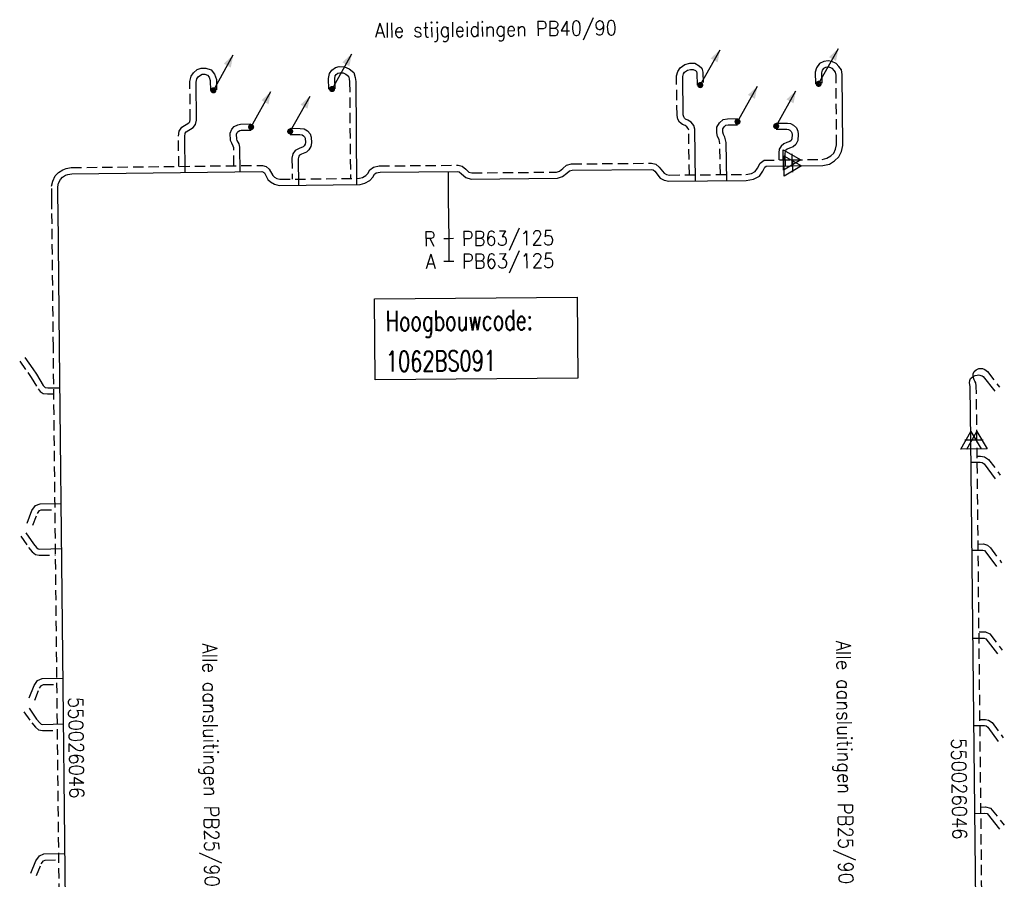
# Model space of a CAD drawing. Header units: millimetres. Extents: x 0 to 118212815, y 0 to 488348790.
# Tile 95 of 143: x 117602972 to 117663668, y 486101966 to 486154959. Entities that reach past the tile are written whole.
import ezdxf
from ezdxf.enums import TextEntityAlignment as Align

# ---------------------------------------------------------------- set-up
doc = ezdxf.new("R2010")
doc.units = ezdxf.units.MM
doc.header["$LTSCALE"] = 200
doc.linetypes.add('HIDDEN2', pattern=[4.7625, 3.175, -1.5875])
for name, color, linetype in [('WW-C-hoogbouw', 7, 'Continuous'), ('WW-C-mof', 7, 'Continuous'), ('WW-C-stijgstrang', 7, 'Continuous'), ('WW-C-VERLOOP', 7, 'Continuous'), ('WW-I-diam', 7, 'Continuous'), ('WW-I-info', 7, 'Continuous'), ('WW-L-aanvoer', 3, 'Continuous'), ('WW-L-retour', 3, 'HIDDEN2')]:
    doc.layers.add(name, color=color, linetype=linetype)
doc.styles.add('DIN17', font='ROMANS.SHX', dxfattribs={"width": 0.9})

# ---------------------------------------------------------------- blocks, each defined once
blk = doc.blocks.new('LR-VERL')
at = {"color": 0, "linetype": 'ByBlock', "lineweight": -2}
blk.add_lwpolyline([(1.08, 0), (-1.08, -1.25), (-1.08, 1.25)], close=True, dxfattribs=at)
blk = doc.blocks.new('LR-mof')
at = {"color": 0, "linetype": 'ByBlock', "lineweight": -2}
blk.add_line((0, -0.75), (0, 0.75), dxfattribs=at)
blk = doc.blocks.new('LR-DIAO2')
at = {"color": 0, "lineweight": -3}
blk.add_line((0, 0), (0, -5), dxfattribs=at)
at = {"color": 0, "linetype": 'Continuous', "lineweight": -3}
blk.add_line((0, -5), (0, -7.8), dxfattribs=at)
at = {"color": 0, "lineweight": -3}
for points in [[(0.61, -5), (0, -5), (-0.61, -5)], [(0.61, -7.8), (0, -7.8), (-0.61, -7.8)]]:
    blk.add_lwpolyline(points, dxfattribs=at)
at = {"color": 1, "lineweight": -3, "style": 'DIN17', "width": 0.9}
for tag, p in [('*1', (-1.61, -5)), ('*2', (-1.61, -7.78))]:
    blk.add_attdef(tag, text='', height=1.8, dxfattribs=at).set_placement(p, align=Align.MIDDLE_RIGHT)
for tag, p in [('*11', (1.61, -5)), ('*12', (1.61, -7.8))]:
    blk.add_attdef(tag, text='', height=1.8, dxfattribs=at).set_placement(p, align=Align.MIDDLE_LEFT)
blk = doc.blocks.new('LR-hyp')
at = {"color": 7, "linetype": 'ByBlock', "lineweight": -3, "style": 'DIN17', "width": 0.9}
blk.add_attdef('*1', text='', height=1.8, dxfattribs=at).set_placement((0, 0), align=Align.MIDDLE)
at = {"color": 7, "linetype": 'ByBlock', "lineweight": -2, "style": 'DIN17', "width": 0.9, "flags": 1}
blk.add_attdef('*2', text='', height=1.8, dxfattribs=at).set_placement((0, -5), align=Align.MIDDLE)
blk = doc.blocks.new('LR-styg')
at = {"color": 0, "lineweight": -3}
blk.add_line((0, 0), (2.5, 4.33), dxfattribs=at)
at = {"color": 0, "lineweight": -3, "const_width": 0.375}
blk.add_lwpolyline([(-0.19, 0, 1), (0.19, 0, 1)], format="xyb", close=True, dxfattribs=at)
at = {"color": 0, "lineweight": -3}
blk.add_solid([(2.5, 4.33), (1.32, 3.28), (2.18, 2.78)], dxfattribs=at)
at = {"color": 7, "linetype": 'ByBlock', "lineweight": -2, "style": 'DIN17', "width": 0.5}
blk.add_attdef('*1', text='', height=1.8, dxfattribs=at).set_placement((0, -2.5), align=Align.MIDDLE)
blk = doc.blocks.new('LR-hoogb')
at = {"color": 0, "linetype": 'ByBlock', "lineweight": -3}
blk.add_lwpolyline([(-12.5, 5), (12.5, 5), (12.5, -5), (-12.5, -5)], close=True, dxfattribs=at)
at = {"color": 7, "linetype": 'Continuous', "lineweight": -3, "style": 'DIN17', "width": 0.7}
blk.add_text('Hoogbouwcode:', height=2.5, dxfattribs=at).set_placement((-11.15, 1))
at = {"color": 0, "linetype": 'ByBlock', "lineweight": -3, "style": 'DIN17', "width": 0.7}
for tag, p in [('*1', (-11.15, -4)), ('*2', (-11.15, -9))]:
    blk.add_attdef(tag, p, '', height=2.5, dxfattribs=at)

msp = doc.modelspace()

# ---------------------------------------------------------------- linework, layer by layer
at = {"layer": 'WW-I-diam'}
msp.add_line((117629381, 486145601), (117629395, 486143958), dxfattribs=at)
at = {"layer": 'WW-L-aanvoer'}
for p, q in [((117622435, 486152016), (117622670, 486152068)), ((117622670, 486152068), (117622989, 486152051)), ((117622989, 486152051), (117623280, 486151939)), ((117652266, 486152266), (117652083, 486152000)), ((117652542, 486152379), (117652266, 486152266)), ((117652819, 486152426), (117652542, 486152379)), ((117653046, 486152373), (117652819, 486152426)), ((117653295, 486152261), (117653046, 486152373)), ((117653477, 486152082), (117653295, 486152261)), ((117653622, 486151872), (117653477, 486152082)), ((117613891, 486151312), (117613979, 486151435)), ((117613979, 486151435), (117614108, 486151547)), ((117614108, 486151547), (117614224, 486151591)), ((117614224, 486151591), (117614393, 486151593)), ((117614393, 486151593), (117614547, 486151539)), ((117614547, 486151539), (117614652, 486151416)), ((117622016, 486151326), (117622061, 486151634)), ((117622061, 486151634), (117622205, 486151855)), ((117622205, 486151855), (117622435, 486152016)), ((117623280, 486151939), (117623567, 486151700)), ((117623567, 486151700), (117623652, 486151393)), ((117643846, 486151448), (117643895, 486151618)), ((117643871, 486149101), (117643846, 486151448)), ((117643895, 486151618), (117643963, 486151731)), ((117643963, 486151731), (117644129, 486151846)), ((117644129, 486151846), (117644328, 486151898)), ((117644328, 486151898), (117644491, 486151898)), ((117644491, 486151898), (117644625, 486151817)), ((117644625, 486151817), (117644686, 486151759)), ((117644686, 486151759), (117644712, 486151667)), ((117644712, 486151667), (117644735, 486150920)), ((117652083, 486152000), (117652018, 486151725)), ((117652018, 486151725), (117652035, 486151000)), ((117653678, 486151581), (117653622, 486151872)), ((117653707, 486147199), (117653678, 486151581)), ((117613846, 486151109), (117613891, 486151312)), ((117613866, 486148764), (117613846, 486151109)), ((117614652, 486151416), (117614719, 486151210)), ((117614719, 486151210), (117614725, 486150603)), ((117622036, 486150677), (117622016, 486151326)), ((117623652, 486151393), (117623689, 486151152)), ((117623689, 486151152), (117623743, 486144798)), ((117643908, 486148963), (117643871, 486149101)), ((117613662, 486148322), (117613811, 486148503)), ((117613811, 486148503), (117613866, 486148764)), ((117643945, 486148885), (117643908, 486148963)), ((117644023, 486148828), (117643945, 486148885)), ((117644165, 486148766), (117644023, 486148828)), ((117644356, 486148649), (117644165, 486148766)), ((117644527, 486148428), (117644356, 486148649)), ((117644591, 486148207), (117644527, 486148428)), ((117646408, 486148358), (117646506, 486148451)), ((117646506, 486148451), (117646645, 486148473)), ((117646645, 486148473), (117647226, 486148481)), ((117649607, 486148589), (117650051, 486148588)), ((117650051, 486148588), (117650295, 486148585)), ((117650295, 486148585), (117650484, 486148555)), ((117650484, 486148555), (117650682, 486148459)), ((117650682, 486148459), (117650848, 486148288)), ((117613144, 486147756), (117613166, 486147957)), ((117613166, 486147957), (117613233, 486148052)), ((117613233, 486148052), (117613662, 486148322)), ((117616334, 486147893), (117616382, 486148009)), ((117616348, 486147599), (117616334, 486147893)), ((117616382, 486148009), (117616437, 486148073)), ((117616437, 486148073), (117616534, 486148120)), ((117616534, 486148120), (117616634, 486148140)), ((117616634, 486148140), (117617244, 486148154)), ((117619649, 486148262), (117620271, 486148258)), ((117620271, 486148258), (117620500, 486148225)), ((117620500, 486148225), (117620717, 486148110)), ((117620717, 486148110), (117620875, 486147923)), ((117620875, 486147923), (117620943, 486147723)), ((117644639, 486145017), (117644591, 486148207)), ((117646322, 486148025), (117646325, 486148224)), ((117646351, 486147882), (117646322, 486148025)), ((117646325, 486148224), (117646408, 486148358)), ((117646443, 486147709), (117646351, 486147882)), ((117650848, 486148288), (117650931, 486148097)), ((117650931, 486148097), (117650964, 486147904)), ((117650964, 486147904), (117650944, 486147502)), ((117613163, 486145542), (117613144, 486147756)), ((117616387, 486147502), (117616348, 486147599)), ((117616494, 486147300), (117616387, 486147502)), ((117616543, 486147108), (117616494, 486147300)), ((117620968, 486147362), (117620923, 486147135)), ((117620943, 486147723), (117620968, 486147362)), ((117646513, 486147378), (117646443, 486147709)), ((117646554, 486145034), (117646513, 486147378)), ((117650822, 486147275), (117650650, 486147131)), ((117650944, 486147502), (117650822, 486147275)), ((117653632, 486146839), (117653707, 486147199)), ((117616556, 486145579), (117616543, 486147108)), ((117620211, 486146605), (117620170, 486146541)), ((117620354, 486146677), (117620211, 486146605)), ((117620644, 486146796), (117620354, 486146677)), ((117620797, 486146933), (117620644, 486146796)), ((117620923, 486147135), (117620797, 486146933)), ((117650157, 486146838), (117650140, 486146718)), ((117650140, 486146718), (117650154, 486145935)), ((117650205, 486146911), (117650157, 486146838)), ((117650278, 486146969), (117650205, 486146911)), ((117650419, 486147029), (117650278, 486146969)), ((117650650, 486147131), (117650419, 486147029)), ((117653460, 486146507), (117653632, 486146839)), ((117620170, 486146541), (117620132, 486146375)), ((117620132, 486146375), (117620158, 486144752)), ((117652483, 486145966), (117652887, 486146057)), ((117652887, 486146057), (117653204, 486146261)), ((117653204, 486146261), (117653460, 486146507)), ((117605604, 486145243), (117605804, 486145368)), ((117605804, 486145368), (117605944, 486145423)), ((117605944, 486145423), (117606187, 486145466)), ((117606187, 486145466), (117617893, 486145594)), ((117617893, 486145594), (117617994, 486145566)), ((117617994, 486145566), (117618057, 486145512)), ((117618057, 486145512), (117618271, 486145116)), ((117624736, 486145260), (117624842, 486145432)), ((117624842, 486145432), (117624948, 486145511)), ((117624948, 486145511), (117625184, 486145565)), ((117625184, 486145565), (117629957, 486145606)), ((117629957, 486145606), (117630071, 486145576)), ((117630071, 486145576), (117630216, 486145455)), ((117630216, 486145455), (117630472, 486145224)), ((117636440, 486145290), (117636705, 486145492)), ((117636705, 486145492), (117636864, 486145647)), ((117636864, 486145647), (117637031, 486145691)), ((117637031, 486145691), (117641889, 486145729)), ((117641889, 486145729), (117642019, 486145707)), ((117642019, 486145707), (117642124, 486145611)), ((117642124, 486145611), (117642455, 486145196)), ((117648572, 486145313), (117648780, 486145617)), ((117648780, 486145617), (117648916, 486145864)), ((117648916, 486145864), (117648987, 486145920)), ((117648987, 486145920), (117650633, 486145942)), ((117650633, 486145942), (117652483, 486145966)), ((117605323, 486144658), (117605369, 486144876)), ((117605369, 486144876), (117605479, 486145108)), ((117605479, 486145108), (117605604, 486145243)), ((117618271, 486145116), (117618438, 486144954)), ((117618438, 486144954), (117618680, 486144814)), ((117618680, 486144814), (117618960, 486144737)), ((117618960, 486144737), (117623960, 486144801)), ((117623960, 486144801), (117624258, 486144874)), ((117624258, 486144874), (117624566, 486145054)), ((117624566, 486145054), (117624736, 486145260)), ((117630472, 486145224), (117630796, 486145135)), ((117630796, 486145135), (117636132, 486145182)), ((117636132, 486145182), (117636440, 486145290)), ((117642455, 486145196), (117642709, 486145065)), ((117642709, 486145065), (117642980, 486145002)), ((117642980, 486145002), (117647765, 486145045)), ((117647765, 486145045), (117648206, 486145118)), ((117648206, 486145118), (117648572, 486145313)), ((117605328, 486143916), (117605323, 486144658)), ((117605335, 486143276), (117605328, 486143916)), ((117605427, 486134767), (117605335, 486143276)), ((117606050, 486077292), (117605427, 486134767)), ((117603282, 486134128), (117603775, 486133433)), ((117603775, 486133433), (117604006, 486133112)), ((117604006, 486133112), (117604419, 486132418)), ((117661533, 486132563), (117661544, 486132718)), ((117661544, 486132718), (117661586, 486132837)), ((117661586, 486132837), (117661741, 486132959)), ((117661741, 486132959), (117661874, 486133022)), ((117661874, 486133022), (117661987, 486133055)), ((117661987, 486133055), (117662083, 486133061)), ((117662083, 486133061), (117662166, 486133047)), ((117662166, 486133047), (117662231, 486133033)), ((117662231, 486133033), (117662304, 486133004)), ((117662304, 486133004), (117662374, 486132973)), ((117662374, 486132973), (117663080, 486132064)), ((117604419, 486132418), (117604491, 486132328)), ((117604491, 486132328), (117604550, 486132289)), ((117604550, 486132289), (117604709, 486132269)), ((117604709, 486132269), (117605454, 486132259)), ((117661564, 486132352), (117661533, 486132563)), ((117661605, 486129038), (117661564, 486132352)), ((117661980, 486093641), (117661605, 486129038)), ((117661620, 486127672), (117662178, 486127675)), ((117662178, 486127675), (117662300, 486127655)), ((117662300, 486127655), (117662433, 486127570)), ((117662433, 486127570), (117663110, 486126661)), ((117603729, 486124698), (117603946, 486125005)), ((117603946, 486125005), (117604226, 486125122)), ((117604226, 486125122), (117605531, 486125138)), ((117603425, 486123929), (117603729, 486124698)), ((117603351, 486123328), (117603823, 486122651)), ((117603823, 486122651), (117604012, 486122421)), ((117604012, 486122421), (117604109, 486122341)), ((117604109, 486122341), (117604210, 486122322)), ((117604210, 486122322), (117605562, 486122354)), ((117661677, 486122250), (117662340, 486122257)), ((117662340, 486122257), (117662438, 486122228)), ((117662438, 486122228), (117662531, 486122140)), ((117662531, 486122140), (117663191, 486121258)), ((117661734, 486116840), (117662417, 486116840)), ((117662417, 486116840), (117662523, 486116788)), ((117662523, 486116788), (117663242, 486115857)), ((117603552, 486113154), (117603856, 486113923)), ((117603856, 486113923), (117604073, 486114229)), ((117604073, 486114229), (117604353, 486114347)), ((117604353, 486114347), (117605648, 486114362)), ((117603546, 486112518), (117604018, 486111840)), ((117604018, 486111840), (117604207, 486111610)), ((117604207, 486111610), (117604304, 486111530)), ((117604304, 486111530), (117604405, 486111511)), ((117604405, 486111511), (117605679, 486111541)), ((117661791, 486111448), (117662450, 486111446)), ((117662450, 486111446), (117662541, 486111419)), ((117662541, 486111419), (117662652, 486111352)), ((117662652, 486111352), (117663289, 486110463)), ((117661849, 486106020), (117662475, 486106051)), ((117662475, 486106051), (117662608, 486106014)), ((117662608, 486106014), (117663372, 486105063)), ((117604186, 486103417), (117604465, 486103534)), ((117604465, 486103534), (117605765, 486103550)), ((117603665, 486102341), (117603969, 486103110)), ((117603969, 486103110), (117604186, 486103417))]:
    msp.add_line(p, q, dxfattribs=at)
at = {"layer": 'WW-L-retour'}
for p, q in [((117643680, 486151997), (117643968, 486152197)), ((117643968, 486152197), (117644279, 486152278)), ((117644279, 486152278), (117644597, 486152278)), ((117644597, 486152278), (117644857, 486152121)), ((117644857, 486152121), (117645023, 486151963)), ((117613465, 486151149), (117613537, 486151470)), ((117613537, 486151470), (117613696, 486151693)), ((117613696, 486151693), (117613911, 486151879)), ((117613911, 486151879), (117614153, 486151970)), ((117614153, 486151970), (117614455, 486151974)), ((117614455, 486151974), (117614769, 486151864)), ((117614769, 486151864), (117614990, 486151605)), ((117614990, 486151605), (117615099, 486151272)), ((117622397, 486151304), (117622425, 486151496)), ((117622425, 486151496), (117622484, 486151586)), ((117622484, 486151586), (117622591, 486151662)), ((117622591, 486151662), (117622702, 486151686)), ((117622702, 486151686), (117622908, 486151675)), ((117622908, 486151675), (117623084, 486151607)), ((117623084, 486151607), (117623232, 486151484)), ((117623232, 486151484), (117623280, 486151313)), ((117643465, 486151499), (117643543, 486151772)), ((117643492, 486149049), (117643465, 486151499)), ((117643543, 486151772), (117643680, 486151997)), ((117645023, 486151963), (117645090, 486151726)), ((117645090, 486151726), (117645115, 486150932)), ((117652437, 486151844), (117652399, 486151685)), ((117652399, 486151685), (117652414, 486151008)), ((117652515, 486151958), (117652437, 486151844)), ((117652647, 486152011), (117652515, 486151958)), ((117652807, 486152039), (117652647, 486152011)), ((117652923, 486152011), (117652807, 486152039)), ((117653077, 486151942), (117652923, 486152011)), ((117653184, 486151837), (117653077, 486151942)), ((117653264, 486151721), (117653184, 486151837)), ((117653299, 486151543), (117653264, 486151721)), ((117653326, 486147236), (117653299, 486151543)), ((117613486, 486148802), (117613465, 486151149)), ((117615099, 486151272), (117615105, 486150606)), ((117622416, 486150688), (117622397, 486151304)), ((117623280, 486151313), (117623309, 486151122)), ((117623309, 486151122), (117623360, 486145173)), ((117643550, 486148833), (117643492, 486149049)), ((117612966, 486148333), (117613407, 486148610)), ((117613407, 486148610), (117613458, 486148672)), ((117613458, 486148672), (117613486, 486148802)), ((117616200, 486148381), (117616413, 486148483)), ((117616413, 486148483), (117616592, 486148519)), ((117616592, 486148519), (117617235, 486148534)), ((117643643, 486148635), (117643550, 486148833)), ((117643833, 486148497), (117643643, 486148635)), ((117643988, 486148428), (117643833, 486148497)), ((117644098, 486148361), (117643988, 486148428)), ((117645947, 486148335), (117646111, 486148599)), ((117646111, 486148599), (117646330, 486148808)), ((117646330, 486148808), (117646613, 486148852)), ((117646613, 486148852), (117647220, 486148861)), ((117612764, 486147775), (117612799, 486148095)), ((117612799, 486148095), (117612966, 486148333)), ((117615950, 486147961), (117616054, 486148210)), ((117615972, 486147517), (117615950, 486147961)), ((117616054, 486148210), (117616200, 486148381)), ((117619646, 486147882), (117620242, 486147878)), ((117620242, 486147878), (117620381, 486147858)), ((117620381, 486147858), (117620474, 486147808)), ((117620474, 486147808), (117620538, 486147733)), ((117644182, 486148253), (117644098, 486148361)), ((117644212, 486148150), (117644182, 486148253)), ((117644253, 486145393), (117644212, 486148150)), ((117645941, 486147991), (117645947, 486148335)), ((117645989, 486147752), (117645941, 486147991)), ((117649606, 486148209), (117650048, 486148208)), ((117650048, 486148208), (117650264, 486148205)), ((117650264, 486148205), (117650369, 486148189)), ((117650369, 486148189), (117650456, 486148146)), ((117650456, 486148146), (117650527, 486148073)), ((117650527, 486148073), (117650564, 486147988)), ((117650564, 486147988), (117650582, 486147881)), ((117650582, 486147881), (117650569, 486147606)), ((117612780, 486145918), (117612764, 486147775)), ((117616041, 486147343), (117615972, 486147517)), ((117616137, 486147161), (117616041, 486147343)), ((117620564, 486147277), (117620503, 486147180)), ((117620538, 486147733), (117620568, 486147647)), ((117620586, 486147386), (117620564, 486147277)), ((117620568, 486147647), (117620586, 486147386)), ((117646082, 486147577), (117645989, 486147752)), ((117646134, 486147335), (117646082, 486147577)), ((117646167, 486145410), (117646134, 486147335)), ((117650081, 486147298), (117649921, 486147170)), ((117650268, 486147378), (117650081, 486147298)), ((117650447, 486147457), (117650268, 486147378)), ((117650522, 486147519), (117650447, 486147457)), ((117650569, 486147606), (117650522, 486147519)), ((117653271, 486146968), (117653326, 486147236)), ((117616164, 486147058), (117616137, 486147161)), ((117616173, 486145955), (117616164, 486147058)), ((117619815, 486146690), (117619751, 486146415)), ((117619946, 486146897), (117619815, 486146690)), ((117620196, 486147023), (117619946, 486146897)), ((117620439, 486147122), (117620196, 486147023)), ((117620503, 486147180), (117620439, 486147122)), ((117649793, 486146976), (117649760, 486146742)), ((117649760, 486146742), (117649767, 486146310)), ((117649921, 486147170), (117649793, 486146976)), ((117652968, 486146560), (117653151, 486146737)), ((117653151, 486146737), (117653271, 486146968)), ((117606151, 486145846), (117617942, 486145975)), ((117617942, 486145975), (117618176, 486145910)), ((117619751, 486146415), (117619772, 486145127)), ((117625139, 486145944), (117630004, 486145986)), ((117630004, 486145986), (117630249, 486145922)), ((117636456, 486145780), (117636671, 486145989)), ((117636671, 486145989), (117636980, 486146071)), ((117636980, 486146071), (117641920, 486146109)), ((117641920, 486146109), (117642192, 486146062)), ((117642192, 486146062), (117642402, 486145872)), ((117648456, 486145816), (117648620, 486146116)), ((117648620, 486146116), (117648855, 486146298)), ((117648855, 486146298), (117650587, 486146321)), ((117650587, 486146321), (117652438, 486146345)), ((117652438, 486146345), (117652738, 486146413)), ((117652738, 486146413), (117652968, 486146560)), ((117605161, 486145324), (117605359, 486145538)), ((117605359, 486145538), (117605633, 486145710)), ((117605633, 486145710), (117605841, 486145790)), ((117605841, 486145790), (117606151, 486145846)), ((117618176, 486145910), (117618358, 486145754)), ((117618358, 486145754), (117618577, 486145349)), ((117624316, 486145348), (117624426, 486145481)), ((117624426, 486145481), (117624557, 486145694)), ((117624557, 486145694), (117624786, 486145863)), ((117624786, 486145863), (117625139, 486145944)), ((117630249, 486145922), (117630465, 486145743)), ((117630465, 486145743), (117630660, 486145566)), ((117630660, 486145566), (117630846, 486145516)), ((117630846, 486145516), (117636066, 486145562)), ((117636066, 486145562), (117636257, 486145628)), ((117636257, 486145628), (117636456, 486145780)), ((117642402, 486145872), (117642701, 486145497)), ((117642701, 486145497), (117642842, 486145424)), ((117642842, 486145424), (117643022, 486145382)), ((117643022, 486145382), (117647732, 486145425)), ((117647732, 486145425), (117648082, 486145483)), ((117648082, 486145483), (117648311, 486145604)), ((117648311, 486145604), (117648456, 486145816)), ((117604943, 486144696), (117605006, 486144998)), ((117605006, 486144998), (117605161, 486145324)), ((117618577, 486145349), (117618670, 486145260)), ((117618670, 486145260), (117618828, 486145167)), ((117618828, 486145167), (117619009, 486145118)), ((117619009, 486145118), (117623912, 486145180)), ((117623912, 486145180), (117624114, 486145230)), ((117624114, 486145230), (117624316, 486145348)), ((117604948, 486143913), (117604943, 486144696)), ((117604955, 486143272), (117604948, 486143913)), ((117605047, 486134763), (117604955, 486143272)), ((117605670, 486077257), (117605047, 486134763)), ((117602972, 486133908), (117603465, 486133213)), ((117661746, 486133122), (117661815, 486133275)), ((117661815, 486133275), (117661928, 486133377)), ((117661928, 486133377), (117662107, 486133463)), ((117662107, 486133463), (117662314, 486133448)), ((117662314, 486133448), (117662468, 486133391)), ((117662468, 486133391), (117662636, 486133264)), ((117662636, 486133264), (117663381, 486132296)), ((117603465, 486133213), (117603688, 486132903)), ((117603688, 486132903), (117604106, 486132202)), ((117661741, 486132959), (117661746, 486133122)), ((117661802, 486132758), (117661741, 486132959)), ((117661850, 486132682), (117661802, 486132758)), ((117661907, 486132573), (117661850, 486132682)), ((117604106, 486132202), (117604232, 486132043)), ((117604232, 486132043), (117604414, 486131924)), ((117661943, 486132383), (117661907, 486132573)), ((117661985, 486129033), (117661943, 486132383)), ((117604414, 486131924), (117604682, 486131889)), ((117604682, 486131889), (117605078, 486131884)), ((117662360, 486093645), (117661985, 486129033)), ((117661996, 486128054), (117662209, 486128056)), ((117662209, 486128056), (117662440, 486128016)), ((117662440, 486128016), (117662696, 486127853)), ((117662696, 486127853), (117663415, 486126889)), ((117604193, 486124696), (117604305, 486124743)), ((117604305, 486124743), (117605156, 486124753)), ((117603779, 486123789), (117604066, 486124516)), ((117604066, 486124516), (117604193, 486124696)), ((117603039, 486123111), (117603520, 486122422)), ((117603520, 486122422), (117603742, 486122151)), ((117662053, 486122634), (117662395, 486122638)), ((117662395, 486122638), (117662633, 486122565)), ((117662633, 486122565), (117662815, 486122394)), ((117662815, 486122394), (117663495, 486121485)), ((117603742, 486122151), (117603942, 486121986)), ((117603942, 486121986), (117604179, 486121941)), ((117604179, 486121941), (117605186, 486121965)), ((117662110, 486117220), (117662505, 486117220)), ((117662505, 486117220), (117662770, 486117090)), ((117662770, 486117090), (117663542, 486116089)), ((117604193, 486113741), (117604320, 486113921)), ((117604320, 486113921), (117604431, 486113968)), ((117604431, 486113968), (117605272, 486113978)), ((117603906, 486113014), (117604193, 486113741)), ((117603234, 486112300), (117603715, 486111611)), ((117603715, 486111611), (117603937, 486111340)), ((117662167, 486111827), (117662507, 486111826)), ((117662507, 486111826), (117662697, 486111769)), ((117662697, 486111769), (117662915, 486111637)), ((117662915, 486111637), (117663598, 486110685)), ((117603937, 486111340), (117604137, 486111175)), ((117604137, 486111175), (117604374, 486111130)), ((117604374, 486111130), (117605303, 486111152)), ((117662225, 486106419), (117662516, 486106433)), ((117662516, 486106433), (117662827, 486106349)), ((117662827, 486106349), (117663668, 486105300)), ((117604018, 486102201), (117604305, 486102928)), ((117604305, 486102928), (117604433, 486103108)), ((117604433, 486103108), (117604544, 486103155)), ((117604544, 486103155), (117605390, 486103165))]:
    msp.add_line(p, q, dxfattribs=at)

# ---------------------------------------------------------------- block references
at = {"layer": 'WW-C-hoogbouw', "linetype": 'Continuous'}
ref = msp.add_blockref('LR-hoogb', (117631108, 486135309), dxfattribs=dict(at, xscale=500, yscale=500, zscale=500, rotation=0.4915856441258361))
ref.add_attrib('*1', '1062BS091', (117625551, 486133261), dxfattribs={"layer": '0', "color": 7, "linetype": 'ByBlock', "lineweight": -3, "height": 1250, "rotation": 0.49159, "style": 'DIN17', "width": 0.7})
at = {"layer": 'WW-C-mof', "xscale": 500, "yscale": 500, "zscale": 500}
for p, rotation in [((117650587, 486146321), 0.7698000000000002), ((117650633, 486145942), 0.7698000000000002), ((117661605, 486129038), 90.6065), ((117661985, 486129033), 90.6065)]:
    msp.add_blockref('LR-mof', p, dxfattribs=dict(at, rotation=rotation))
at = {"layer": 'WW-C-stijgstrang', "linetype": 'Continuous'}
for p, xscale, yscale, zscale, rotation in [((117614915, 486150604), 499.9999999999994, 499.9999999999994, 499.9999999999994, 0.7569070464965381), ((117622226, 486150683), 499.9999999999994, 499.9999999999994, 499.9999999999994, 0.7569070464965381), ((117644925, 486150926), 499.9999999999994, 499.9999999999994, 499.9999999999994, 0.7569070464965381), ((117652224, 486151004), 499.9999999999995, 499.9999999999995, 499.9999999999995, 0.7569070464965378), ((117647223, 486148671), 499.9999999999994, 499.9999999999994, 499.9999999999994, 0.7569070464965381), ((117617239, 486148344), 499.9999999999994, 499.9999999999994, 499.9999999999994, 0.7569070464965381), ((117619647, 486148072), 499.9999999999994, 499.9999999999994, 499.9999999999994, 0.7569070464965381), ((117649606, 486148399), 499.9999999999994, 499.9999999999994, 499.9999999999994, 0.7569070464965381)]:
    msp.add_blockref('LR-styg', p, dxfattribs=dict(at, xscale=xscale, yscale=yscale, zscale=zscale, rotation=rotation))
at = {"layer": 'WW-C-VERLOOP', "linetype": 'Continuous', "xscale": 500, "yscale": 500, "zscale": 500}
for p, rotation in [((117650587, 486146321), 0.7698000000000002), ((117650633, 486145942), 0.7698000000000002), ((117661605, 486129038), 90.6065), ((117661985, 486129033), 90.6065)]:
    msp.add_blockref('LR-VERL', p, dxfattribs=dict(at, rotation=rotation))
at = {"layer": 'WW-I-diam', "linetype": 'Continuous', "xscale": 500, "yscale": 500, "zscale": 500, "rotation": 0.4915856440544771}
msp.add_blockref('LR-DIAO2', (117629395, 486143958), dxfattribs=at).add_auto_attribs({'*1': 'R', '*11': 'PB63/125', '*2': 'A', '*12': 'PB63/125'})
at = {"layer": 'WW-I-info', "linetype": 'Continuous'}
ref = msp.add_blockref('LR-hyp', (117606458, 486110082), dxfattribs=dict(at, xscale=499.9999999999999, yscale=499.9999999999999, zscale=499.9999999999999, rotation=270.6208))
ref.add_attrib('*1', '550026046', dxfattribs={"layer": '0', "color": 0, "linetype": 'ByBlock', "lineweight": -3, "height": 900, "rotation": 270.6208, "style": 'DIN17', "width": 0.9}).set_placement((117606458, 486110082), align=Align.MIDDLE)
ref = msp.add_blockref('LR-hyp', (117660889, 486107544), dxfattribs=dict(at, xscale=500, yscale=500, zscale=500, rotation=270.6065))
ref.add_attrib('*1', '550026046', dxfattribs={"layer": '0', "color": 0, "linetype": 'ByBlock', "lineweight": -3, "height": 900, "rotation": 270.6065, "style": 'DIN17', "width": 0.9}).set_placement((117660889, 486107544), align=Align.MIDDLE)

# ---------------------------------------------------------------- texts
at = {"layer": 'WW-I-info', "style": 'DIN17', "width": 0.9}
for s, rotation, p in [('Alle stijgleidingen PB40/90', 0.61415, (117624865, 486153851)), ('Alle aansluitingen PB25/90', 270.57145, (117614235, 486116492)), ('Alle aansluitingen PB25/90', 270.61415, (117653305, 486116664))]:
    msp.add_text(s, height=900, rotation=rotation, dxfattribs=at).set_placement(p)

doc.saveas('drawing.dxf')
